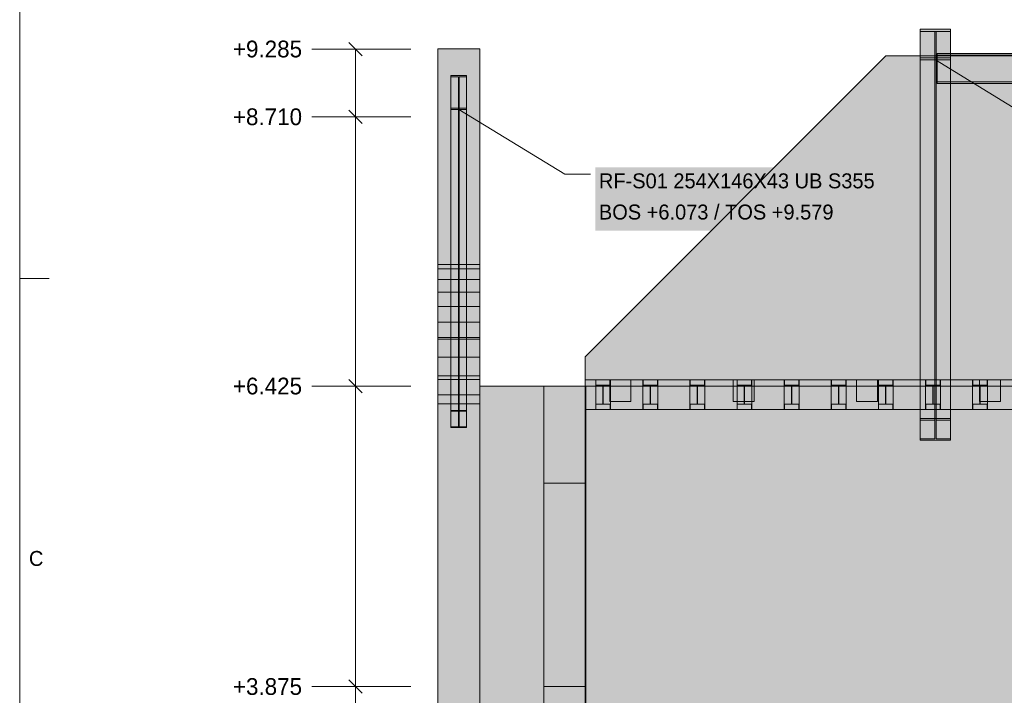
# Model space of a CAD drawing. Header units: millimetres. Extents: x 17 to 413, y 4 to 292.
# Tile 3 of 27: x 20 to 104, y 160 to 218. Entities that reach past the tile are written whole.
import ezdxf
from ezdxf.enums import TextEntityAlignment as Align

# ---------------------------------------------------------------- set-up
doc = ezdxf.new("R2010")
doc.units = ezdxf.units.MM
for name, color, linetype in [('FILL-EPS', 7, 'Continuous'), ('FILL-INK', 7, 'Continuous'), ('FILL-STEEL', 7, 'Continuous'), ('FILL-WHITE', 7, 'Continuous'), ('LINE-CORE', 7, 'Continuous'), ('LINE-INK', 7, 'Continuous'), ('TEXT-INK', 7, 'Continuous'), ('TEXT-STEEL_GREY', 7, 'Continuous')]:
    doc.layers.add(name, color=color, linetype=linetype)

msp = doc.modelspace()

# ---------------------------------------------------------------- hatches: boundary and pattern name
at = {"layer": 'FILL-EPS', "true_color": 0xccffff}
h = msp.add_hatch(color=7, dxfattribs=at)
h.dxf.hatch_style = 1
h.paths.add_polyline_path([(55.5, 205.384), (55.5, 205.959), (55.5, 215.152), (58.433, 215.152), (59.056, 215.152), (59.056, 205.959), (59.056, 205.384), (59.056, 204.313), (59.056, 202.492), (59.056, 199.397), (59.056, 196.857), (57.35, 196.857), (55.5, 196.857), (55.5, 199.397), (55.5, 202.492), (55.5, 204.313)])
at = {"layer": 'FILL-INK', "true_color": 0x1a1a1f}
h = msp.add_hatch(color=250, dxfattribs=at)
h.dxf.hatch_style = 1
h.paths.add_polyline_path([(97.746, 214.216), (99.139, 213.81), (98.743, 213.162)])
h = msp.add_hatch(color=250, dxfattribs=at)
h.dxf.hatch_style = 1
h.paths.add_polyline_path([(57.276, 210.017), (58.669, 209.611), (58.273, 208.963)])
at = {"layer": 'FILL-STEEL', "true_color": 0x0d2973}
h = msp.add_hatch(color=166, dxfattribs=at)
h.dxf.hatch_style = 1
h.paths.add_polyline_path([(97.961, 214.216), (96.465, 214.216), (96.465, 214.317), (96.465, 214.389), (96.977, 214.389), (97.695, 214.389), (97.695, 215.706), (97.695, 216.646), (97.183, 216.646), (96.465, 216.646), (96.465, 216.747), (96.465, 216.819), (97.532, 216.819), (99.028, 216.819), (99.028, 216.718), (99.028, 216.646), (98.516, 216.646), (97.798, 216.646), (97.798, 215.328), (97.798, 214.389), (98.31, 214.389), (99.028, 214.389), (99.028, 214.288), (99.028, 214.216)])
h = msp.add_hatch(color=166, dxfattribs=at)
h.dxf.hatch_style = 1
h.paths.add_polyline_path([(56.825, 210.017), (56.61, 210.017), (56.61, 210.035), (56.61, 210.127), (56.713, 210.127), (57.248, 210.127), (57.248, 210.538), (57.248, 212.78), (56.709, 212.78), (56.61, 212.78), (56.61, 212.797), (56.61, 212.891), (57.736, 212.891), (57.942, 212.891), (57.942, 212.797), (57.942, 212.78), (57.403, 212.78), (57.305, 212.78), (57.305, 210.538), (57.305, 210.127), (57.407, 210.127), (57.942, 210.127), (57.942, 210.035), (57.942, 210.017)])
at = {"layer": 'FILL-WHITE', "true_color": 0xffffff}
h = msp.add_hatch(color=7, dxfattribs=at)
h.dxf.hatch_style = 1
h.paths.add_polyline_path([(96.449, 216.821), (96.449, 216.821), (96.449, 216.821), (96.465, 216.819), (96.449, 216.82)])
h = msp.add_hatch(color=7, dxfattribs=at)
h.dxf.hatch_style = 1
h.paths.add_polyline_path([(96.449, 216.821), (96.449, 216.821), (96.465, 216.819)])
h = msp.add_hatch(color=7, dxfattribs=at)
h.dxf.hatch_style = 1
h.paths.add_polyline_path([(96.449, 216.821), (96.449, 216.821), (96.449, 216.821), (96.465, 216.819), (96.449, 216.82)])
h = msp.add_hatch(color=7, dxfattribs=at)
h.dxf.hatch_style = 1
h.paths.add_polyline_path([(96.465, 216.819), (99.028, 216.819), (99.028, 183.787), (96.465, 183.787), (96.465, 216.819)])
h = msp.add_hatch(color=7, dxfattribs=at)
h.dxf.hatch_style = 1
h.paths.add_polyline_path([(99.028, 216.819), (99.028, 216.646), (97.798, 216.646), (96.465, 216.646), (96.465, 216.819)])
h = msp.add_hatch(color=7, dxfattribs=at)
h.dxf.hatch_style = 1
h.paths.add_polyline_path([(96.465, 214.389), (97.695, 214.389), (97.695, 216.646), (96.465, 216.646), (96.465, 216.819), (99.028, 216.819), (99.028, 216.646), (97.798, 216.646), (97.798, 214.389), (99.028, 214.389), (99.028, 214.216), (96.465, 214.216)])
h = msp.add_hatch(color=7, dxfattribs=at)
h.dxf.hatch_style = 1
h.paths.add_polyline_path([(99.028, 216.819), (99.028, 216.646), (97.798, 216.646), (97.798, 214.389), (99.028, 214.389), (99.028, 214.216), (96.465, 214.216), (96.465, 214.389), (97.695, 214.389), (97.695, 216.646), (96.465, 216.646), (96.465, 216.819)])
h = msp.add_hatch(color=7, dxfattribs=at)
h.dxf.hatch_style = 1
h.paths.add_polyline_path([(96.465, 183.664), (96.465, 216.646), (97.695, 216.646), (97.695, 183.664)])
h = msp.add_hatch(color=7, dxfattribs=at)
h.dxf.hatch_style = 1
h.paths.add_polyline_path([(97.695, 214.389), (97.695, 216.646), (97.798, 216.646), (97.798, 214.389), (97.695, 214.389)])
h = msp.add_hatch(color=7, dxfattribs=at)
h.dxf.hatch_style = 1
h.paths.add_polyline_path([(97.798, 183.664), (97.798, 216.646), (99.028, 216.646), (99.028, 183.664)])
h = msp.add_hatch(color=7, dxfattribs=at)
h.dxf.hatch_style = 1
h.paths.add_polyline_path([(55.5, 215.152), (59.056, 215.152), (59.056, 190.659), (55.5, 190.659)])
h = msp.add_hatch(color=7, dxfattribs=at)
h.dxf.hatch_style = 1
h.paths.add_polyline_path([(68.007, 189.04), (93.536, 214.569), (147.226, 214.569), (147.226, 155.799), (128.436, 155.799), (128.436, 180.554), (118.881, 180.554), (118.881, 155.799), (68.007, 155.799)])
h.paths.add_polyline_path([(134.226, 187.299), (134.226, 211.304), (124.671, 211.304), (124.671, 187.299)], flags=0)
h = msp.add_hatch(color=7, dxfattribs=at)
h.dxf.hatch_style = 1
h.paths.add_polyline_path([(68.007, 189.04), (93.536, 214.569), (147.226, 214.569), (147.226, 155.799), (128.436, 155.799), (128.436, 180.554), (118.881, 180.554), (118.881, 155.799), (68.007, 155.799)])
h.paths.add_polyline_path([(134.226, 187.299), (134.226, 211.304), (124.671, 211.304), (124.671, 187.299)], flags=0)
h = msp.add_hatch(color=7, dxfattribs=at)
h.dxf.hatch_style = 1
h.paths.add_polyline_path([(96.449, 214.215), (96.465, 214.216), (96.449, 214.214), (96.449, 214.214), (96.449, 214.214)])
h = msp.add_hatch(color=7, dxfattribs=at)
h.dxf.hatch_style = 1
h.paths.add_polyline_path([(96.449, 214.215), (96.465, 214.216), (96.449, 214.214), (96.449, 214.214), (96.449, 214.214)])
h = msp.add_hatch(color=7, dxfattribs=at)
h.dxf.hatch_style = 1
h.paths.add_polyline_path([(96.449, 214.214), (96.449, 214.214), (96.465, 214.216)])
h = msp.add_hatch(color=7, dxfattribs=at)
h.dxf.hatch_style = 1
h.paths.add_polyline_path([(97.695, 214.389), (97.695, 182.068), (96.465, 182.068), (96.465, 214.389)])
h = msp.add_hatch(color=7, dxfattribs=at)
h.dxf.hatch_style = 1
h.paths.add_polyline_path([(96.465, 214.389), (97.798, 214.389), (99.028, 214.389), (99.028, 214.216), (96.465, 214.216)])
h = msp.add_hatch(color=7, dxfattribs=at)
h.dxf.hatch_style = 1
h.paths.add_polyline_path([(96.465, 181.946), (96.465, 214.216), (99.028, 214.216), (99.028, 181.946), (96.465, 181.946)])
h = msp.add_hatch(color=7, dxfattribs=at)
h.dxf.hatch_style = 1
h.paths.add_polyline_path([(99.028, 214.389), (99.028, 182.068), (97.798, 182.068), (97.798, 214.389)])
h = msp.add_hatch(color=7, dxfattribs=at)
h.dxf.hatch_style = 1
h.paths.add_polyline_path([(143.845, 214.769), (143.845, 214.627), (97.897, 214.627), (97.897, 214.769)])
h = msp.add_hatch(color=7, dxfattribs=at)
h.dxf.hatch_style = 1
h.paths.add_polyline_path([(97.897, 214.769), (143.845, 214.769), (143.845, 214.627), (97.897, 214.627)])
h = msp.add_hatch(color=7, dxfattribs=at)
h.dxf.hatch_style = 1
h.paths.add_polyline_path([(143.845, 214.627), (143.845, 212.37), (97.897, 212.37), (97.897, 214.627)])
h = msp.add_hatch(color=7, dxfattribs=at)
h.dxf.hatch_style = 1
h.paths.add_polyline_path([(97.897, 214.627), (143.845, 214.627), (143.845, 212.37), (97.897, 212.37)])
h = msp.add_hatch(color=7, dxfattribs=at)
h.dxf.hatch_style = 1
h.paths.add_polyline_path([(56.61, 212.891), (57.736, 212.891), (57.942, 212.891), (57.942, 184.464), (56.61, 184.464)])
h = msp.add_hatch(color=7, dxfattribs=at)
h.dxf.hatch_style = 1
h.paths.add_polyline_path([(56.61, 212.78), (56.709, 212.78), (57.248, 212.78), (57.248, 184.409), (56.61, 184.409)])
h = msp.add_hatch(color=7, dxfattribs=at)
h.dxf.hatch_style = 1
h.paths.add_polyline_path([(57.305, 212.78), (57.403, 212.78), (57.942, 212.78), (57.942, 184.409), (57.305, 184.409)])
h = msp.add_hatch(color=7, dxfattribs=at)
h.dxf.hatch_style = 1
h.paths.add_polyline_path([(143.845, 212.37), (143.845, 212.228), (97.897, 212.228), (97.897, 212.37)])
h = msp.add_hatch(color=7, dxfattribs=at)
h.dxf.hatch_style = 1
h.paths.add_polyline_path([(97.897, 212.37), (143.845, 212.37), (143.845, 212.228), (97.897, 212.228)])
h = msp.add_hatch(color=7, dxfattribs=at)
h.dxf.hatch_style = 1
h.paths.add_polyline_path([(57.248, 210.127), (57.248, 183.082), (56.61, 183.082), (56.61, 210.127)])
h = msp.add_hatch(color=7, dxfattribs=at)
h.dxf.hatch_style = 1
h.paths.add_polyline_path([(56.61, 210.017), (56.825, 210.017), (57.942, 210.017), (57.942, 183.027), (56.61, 183.027)])
h = msp.add_hatch(color=7, dxfattribs=at)
h.dxf.hatch_style = 1
h.paths.add_polyline_path([(57.942, 210.127), (57.942, 183.082), (57.305, 183.082), (57.305, 210.127)])
h = msp.add_hatch(color=7, dxfattribs=at)
h.dxf.hatch_style = 1
h.paths.add_polyline_path([(68.876, 199.725), (93.791, 199.725), (93.791, 205.117), (68.876, 205.117)])
h = msp.add_hatch(color=7, dxfattribs=at)
h.dxf.hatch_style = 1
h.paths.add_polyline_path([(55.5, 196.857), (57.35, 196.857), (59.056, 196.857), (59.056, 196.486), (55.5, 196.486)])
h = msp.add_hatch(color=7, dxfattribs=at)
h.dxf.hatch_style = 1
h.paths.add_polyline_path([(55.5, 196.486), (59.056, 196.486), (59.056, 195.589), (55.5, 195.589)])
h = msp.add_hatch(color=7, dxfattribs=at)
h.dxf.hatch_style = 1
h.paths.add_polyline_path([(55.5, 195.589), (59.056, 195.589), (59.056, 194.525), (55.5, 194.525)])
h = msp.add_hatch(color=7, dxfattribs=at)
h.dxf.hatch_style = 1
h.paths.add_polyline_path([(55.5, 194.525), (59.056, 194.525), (59.056, 193.311), (55.5, 193.311)])
h = msp.add_hatch(color=7, dxfattribs=at)
h.dxf.hatch_style = 1
h.paths.add_polyline_path([(59.056, 193.311), (59.056, 191.969), (55.5, 191.969), (55.5, 193.311)])
h = msp.add_hatch(color=7, dxfattribs=at)
h.dxf.hatch_style = 1
h.paths.add_polyline_path([(55.5, 191.969), (59.056, 191.969), (59.056, 190.521), (55.5, 190.521), (55.5, 191.969)])
h = msp.add_hatch(color=7, dxfattribs=at)
h.dxf.hatch_style = 1
h.paths.add_polyline_path([(55.5, 190.659), (59.056, 190.659), (59.056, 190.661), (59.056, 190.657), (59.058, 190.657), (59.058, 157.875), (59.058, 157.875), (59.058, 157.859), (59.058, 157.859), (59.056, 157.875), (55.5, 157.875)])
h = msp.add_hatch(color=7, dxfattribs=at)
h.dxf.hatch_style = 1
h.paths.add_polyline_path([(55.5, 190.659), (59.056, 190.659), (59.053, 190.657), (59.056, 190.657), (59.056, 190.654), (59.058, 190.657), (59.058, 187.101), (55.5, 187.101), (55.5, 187.101)])
h = msp.add_hatch(color=7, dxfattribs=at)
h.dxf.hatch_style = 1
h.paths.add_polyline_path([(55.5, 190.659), (59.056, 190.659), (59.056, 157.875), (55.5, 157.875)])
h = msp.add_hatch(color=7, dxfattribs=at)
h.dxf.hatch_style = 1
h.paths.add_polyline_path([(59.056, 190.521), (59.056, 188.993), (55.5, 188.993), (55.5, 190.521)])
h = msp.add_hatch(color=7, dxfattribs=at)
h.dxf.hatch_style = 1
h.paths.add_polyline_path([(59.056, 188.993), (59.056, 187.41), (55.5, 187.41), (55.5, 188.993)])
h = msp.add_hatch(color=7, dxfattribs=at)
h.dxf.hatch_style = 1
h.paths.add_polyline_path([(59.056, 187.41), (59.056, 185.799), (55.5, 185.799), (55.5, 187.41)])
h = msp.add_hatch(color=7, dxfattribs=at)
h.dxf.hatch_style = 1
h.paths.add_polyline_path([(55.5, 187.101), (59.058, 187.101), (59.058, 157.875), (55.5, 157.875)])
h = msp.add_hatch(color=7, dxfattribs=at)
h.dxf.hatch_style = 1
h.paths.add_polyline_path([(59.058, 157.875), (59.058, 186.549), (64.5, 186.549), (64.5, 157.875), (59.058, 157.875)])
h = msp.add_hatch(color=7, dxfattribs=at)
h.dxf.hatch_style = 1
h.paths.add_polyline_path([(59.058, 186.549), (64.5, 186.549), (64.5, 157.875), (59.058, 157.875), (59.058, 186.549)])
h = msp.add_hatch(color=7, dxfattribs=at)
h.dxf.hatch_style = 1
h.paths.add_polyline_path([(64.5, 157.875), (64.5, 186.549), (68.058, 186.549), (68.058, 157.875)])
h = msp.add_hatch(color=7, dxfattribs=at)
h.dxf.hatch_style = 1
h.paths.add_polyline_path([(68.056, 186.549), (68.058, 186.549), (68.058, 157.875), (68.058, 157.875), (68.058, 157.859), (68.058, 157.859), (68.056, 157.875), (64.5, 157.875), (64.5, 186.549)])
h = msp.add_hatch(color=7, dxfattribs=at)
h.dxf.hatch_style = 1
h.paths.add_polyline_path([(64.5, 157.875), (64.5, 186.549), (68.056, 186.549), (68.056, 157.875)])
h = msp.add_hatch(color=7, dxfattribs=at)
h.dxf.hatch_style = 1
h.paths.add_polyline_path([(64.5, 157.875), (64.5, 186.549), (68.056, 186.549), (68.056, 157.875)])
h = msp.add_hatch(color=7, dxfattribs=at)
h.dxf.hatch_style = 1
h.paths.add_polyline_path([(68.056, 186.549), (68.056, 157.875), (64.5, 157.875), (64.5, 186.549)])
h = msp.add_hatch(color=7, dxfattribs=at)
h.dxf.hatch_style = 1
h.paths.add_polyline_path([(68.056, 186.549), (68.056, 157.875), (64.5, 157.875), (64.5, 186.549)])
h = msp.add_hatch(color=7, dxfattribs=at)
h.dxf.hatch_style = 1
h.paths.add_polyline_path([(68.007, 187.089), (68.906, 187.089), (72.906, 187.089), (76.906, 187.089), (80.906, 187.089), (84.906, 187.089), (88.906, 187.089), (92.906, 187.089), (96.906, 187.089), (100.906, 187.089), (104.906, 187.089), (108.906, 187.089), (112.906, 187.089), (116.906, 187.089), (120.906, 187.089), (124.906, 187.089), (128.906, 187.089), (132.906, 187.089), (136.906, 187.089), (140.906, 187.089), (144.906, 187.089), (147.226, 187.089), (147.226, 184.549), (146.166, 184.549), (142.166, 184.549), (138.166, 184.549), (134.166, 184.549), (130.166, 184.549), (126.166, 184.549), (122.166, 184.549), (118.166, 184.549), (114.166, 184.549), (110.166, 184.549), (106.166, 184.549), (102.166, 184.549), (98.166, 184.549), (94.166, 184.549), (90.166, 184.549), (86.166, 184.549), (82.166, 184.549), (78.166, 184.549), (74.166, 184.549), (70.166, 184.549), (68.007, 184.549)])
h = msp.add_hatch(color=7, dxfattribs=at)
h.dxf.hatch_style = 1
h.paths.add_polyline_path([(71.897, 187.089), (82.357, 187.089), (92.817, 187.089), (103.277, 187.089), (113.737, 187.089), (124.196, 187.089), (134.656, 187.089), (145.116, 187.089), (147.226, 187.089), (147.226, 184.549), (68.007, 184.549), (68.007, 187.089)])
h = msp.add_hatch(color=7, dxfattribs=at)
h.dxf.hatch_style = 1
h.paths.add_polyline_path([(68.058, 186.549), (147.226, 186.549), (147.226, 156.536), (165.426, 156.536), (165.426, 186.549), (234.318, 186.549), (234.318, 154.299), (68.058, 154.299)])
h = msp.add_hatch(color=7, dxfattribs=at)
h.dxf.hatch_style = 1
h.paths.add_polyline_path([(68.058, 186.549), (147.226, 186.549), (147.226, 156.536), (165.426, 156.536), (165.426, 186.549), (234.318, 186.549), (234.318, 154.299), (68.058, 154.299)])
h = msp.add_hatch(color=7, dxfattribs=at)
h.dxf.hatch_style = 1
h.paths.add_polyline_path([(68.906, 187.089), (70.166, 187.089), (70.166, 184.549), (68.906, 184.549)])
h = msp.add_hatch(color=7, dxfattribs=at)
h.dxf.hatch_style = 1
h.paths.add_polyline_path([(68.926, 184.549), (68.926, 185.019), (69.521, 185.019), (69.521, 186.619), (68.926, 186.619), (68.926, 187.089), (70.146, 187.089), (70.146, 186.619), (69.551, 186.619), (69.551, 185.019), (70.146, 185.019), (70.146, 184.549), (68.926, 184.549)])
h = msp.add_hatch(color=7, dxfattribs=at)
h.dxf.hatch_style = 1
h.paths.add_polyline_path([(68.926, 185.019), (69.521, 185.019), (69.521, 186.619), (68.926, 186.619), (68.926, 187.089), (70.146, 187.089), (70.146, 186.619), (69.551, 186.619), (69.551, 185.019), (70.146, 185.019), (70.146, 184.549), (68.926, 184.549)])
h = msp.add_hatch(color=7, dxfattribs=at)
h.dxf.hatch_style = 1
h.paths.add_polyline_path([(71.897, 187.089), (71.897, 185.249), (70.117, 185.249), (70.117, 187.089)])
h = msp.add_hatch(color=7, dxfattribs=at)
h.dxf.hatch_style = 1
h.paths.add_polyline_path([(72.906, 187.089), (74.166, 187.089), (74.166, 184.549), (72.906, 184.549)])
h = msp.add_hatch(color=7, dxfattribs=at)
h.dxf.hatch_style = 1
h.paths.add_polyline_path([(72.926, 184.549), (72.926, 185.019), (73.521, 185.019), (73.521, 186.619), (72.926, 186.619), (72.926, 187.089), (74.146, 187.089), (74.146, 186.619), (73.551, 186.619), (73.551, 185.019), (74.146, 185.019), (74.146, 184.549), (72.926, 184.549)])
h = msp.add_hatch(color=7, dxfattribs=at)
h.dxf.hatch_style = 1
h.paths.add_polyline_path([(72.926, 185.019), (73.521, 185.019), (73.521, 186.619), (72.926, 186.619), (72.926, 187.089), (74.146, 187.089), (74.146, 186.619), (73.551, 186.619), (73.551, 185.019), (74.146, 185.019), (74.146, 184.549), (72.926, 184.549)])
h = msp.add_hatch(color=7, dxfattribs=at)
h.dxf.hatch_style = 1
h.paths.add_polyline_path([(76.906, 187.089), (78.166, 187.089), (78.166, 184.549), (76.906, 184.549)])
h = msp.add_hatch(color=7, dxfattribs=at)
h.dxf.hatch_style = 1
h.paths.add_polyline_path([(76.926, 184.549), (76.926, 185.019), (77.521, 185.019), (77.521, 186.619), (76.926, 186.619), (76.926, 187.089), (78.146, 187.089), (78.146, 186.619), (77.551, 186.619), (77.551, 185.019), (78.146, 185.019), (78.146, 184.549), (76.926, 184.549)])
h = msp.add_hatch(color=7, dxfattribs=at)
h.dxf.hatch_style = 1
h.paths.add_polyline_path([(76.926, 185.019), (77.521, 185.019), (77.521, 186.619), (76.926, 186.619), (76.926, 187.089), (78.146, 187.089), (78.146, 186.619), (77.551, 186.619), (77.551, 185.019), (78.146, 185.019), (78.146, 184.549), (76.926, 184.549)])
h = msp.add_hatch(color=7, dxfattribs=at)
h.dxf.hatch_style = 1
h.paths.add_polyline_path([(82.357, 187.089), (82.357, 185.249), (80.577, 185.249), (80.577, 187.089)])
h = msp.add_hatch(color=7, dxfattribs=at)
h.dxf.hatch_style = 1
h.paths.add_polyline_path([(80.906, 187.089), (82.166, 187.089), (82.166, 184.549), (80.906, 184.549)])
h = msp.add_hatch(color=7, dxfattribs=at)
h.dxf.hatch_style = 1
h.paths.add_polyline_path([(80.926, 184.549), (80.926, 185.019), (81.521, 185.019), (81.521, 186.619), (80.926, 186.619), (80.926, 187.089), (82.146, 187.089), (82.146, 186.619), (81.551, 186.619), (81.551, 185.019), (82.146, 185.019), (82.146, 184.549), (80.926, 184.549)])
h = msp.add_hatch(color=7, dxfattribs=at)
h.dxf.hatch_style = 1
h.paths.add_polyline_path([(80.926, 185.019), (81.521, 185.019), (81.521, 186.619), (80.926, 186.619), (80.926, 187.089), (82.146, 187.089), (82.146, 186.619), (81.551, 186.619), (81.551, 185.019), (82.146, 185.019), (82.146, 184.549), (80.926, 184.549)])
h = msp.add_hatch(color=7, dxfattribs=at)
h.dxf.hatch_style = 1
h.paths.add_polyline_path([(84.906, 187.089), (86.166, 187.089), (86.166, 184.549), (84.906, 184.549)])
h = msp.add_hatch(color=7, dxfattribs=at)
h.dxf.hatch_style = 1
h.paths.add_polyline_path([(84.926, 184.549), (84.926, 185.019), (85.521, 185.019), (85.521, 186.619), (84.926, 186.619), (84.926, 187.089), (86.146, 187.089), (86.146, 186.619), (85.551, 186.619), (85.551, 185.019), (86.146, 185.019), (86.146, 184.549), (84.926, 184.549)])
h = msp.add_hatch(color=7, dxfattribs=at)
h.dxf.hatch_style = 1
h.paths.add_polyline_path([(84.926, 185.019), (85.521, 185.019), (85.521, 186.619), (84.926, 186.619), (84.926, 187.089), (86.146, 187.089), (86.146, 186.619), (85.551, 186.619), (85.551, 185.019), (86.146, 185.019), (86.146, 184.549), (84.926, 184.549)])
h = msp.add_hatch(color=7, dxfattribs=at)
h.dxf.hatch_style = 1
h.paths.add_polyline_path([(88.906, 187.089), (90.166, 187.089), (90.166, 184.549), (88.906, 184.549)])
h = msp.add_hatch(color=7, dxfattribs=at)
h.dxf.hatch_style = 1
h.paths.add_polyline_path([(88.926, 184.549), (88.926, 185.019), (89.521, 185.019), (89.521, 186.619), (88.926, 186.619), (88.926, 187.089), (90.146, 187.089), (90.146, 186.619), (89.551, 186.619), (89.551, 185.019), (90.146, 185.019), (90.146, 184.549), (88.926, 184.549)])
h = msp.add_hatch(color=7, dxfattribs=at)
h.dxf.hatch_style = 1
h.paths.add_polyline_path([(88.926, 185.019), (89.521, 185.019), (89.521, 186.619), (88.926, 186.619), (88.926, 187.089), (90.146, 187.089), (90.146, 186.619), (89.551, 186.619), (89.551, 185.019), (90.146, 185.019), (90.146, 184.549), (88.926, 184.549)])
h = msp.add_hatch(color=7, dxfattribs=at)
h.dxf.hatch_style = 1
h.paths.add_polyline_path([(91.037, 187.089), (92.817, 187.089), (92.817, 185.249), (91.037, 185.249)])
h = msp.add_hatch(color=7, dxfattribs=at)
h.dxf.hatch_style = 1
h.paths.add_polyline_path([(92.906, 184.549), (92.906, 187.089), (94.166, 187.089), (94.166, 184.549)])
h = msp.add_hatch(color=7, dxfattribs=at)
h.dxf.hatch_style = 1
h.paths.add_polyline_path([(92.926, 185.019), (93.521, 185.019), (93.521, 186.619), (92.926, 186.619), (92.926, 187.089), (94.146, 187.089), (94.146, 186.619), (93.551, 186.619), (93.551, 185.019), (94.146, 185.019), (94.146, 184.549), (92.926, 184.549)])
h = msp.add_hatch(color=7, dxfattribs=at)
h.dxf.hatch_style = 1
h.paths.add_polyline_path([(93.521, 185.019), (93.521, 186.619), (92.926, 186.619), (92.926, 187.089), (94.146, 187.089), (94.146, 186.619), (93.551, 186.619), (93.551, 185.019), (94.146, 185.019), (94.146, 184.549), (92.926, 184.549), (92.926, 185.019)])
h = msp.add_hatch(color=7, dxfattribs=at)
h.dxf.hatch_style = 1
h.paths.add_polyline_path([(96.906, 184.549), (96.906, 187.089), (98.166, 187.089), (98.166, 184.549)])
h = msp.add_hatch(color=7, dxfattribs=at)
h.dxf.hatch_style = 1
h.paths.add_polyline_path([(96.926, 185.019), (97.521, 185.019), (97.521, 186.619), (96.926, 186.619), (96.926, 187.089), (98.146, 187.089), (98.146, 186.619), (97.551, 186.619), (97.551, 185.019), (98.146, 185.019), (98.146, 184.549), (96.926, 184.549)])
h = msp.add_hatch(color=7, dxfattribs=at)
h.dxf.hatch_style = 1
h.paths.add_polyline_path([(97.521, 185.019), (97.521, 186.619), (96.926, 186.619), (96.926, 187.089), (98.146, 187.089), (98.146, 186.619), (97.551, 186.619), (97.551, 185.019), (98.146, 185.019), (98.146, 184.549), (96.926, 184.549), (96.926, 185.019)])
h = msp.add_hatch(color=7, dxfattribs=at)
h.dxf.hatch_style = 1
h.paths.add_polyline_path([(100.906, 184.549), (100.906, 187.089), (102.166, 187.089), (102.166, 184.549)])
h = msp.add_hatch(color=7, dxfattribs=at)
h.dxf.hatch_style = 1
h.paths.add_polyline_path([(100.926, 185.019), (101.521, 185.019), (101.521, 186.619), (100.926, 186.619), (100.926, 187.089), (102.146, 187.089), (102.146, 186.619), (101.551, 186.619), (101.551, 185.019), (102.146, 185.019), (102.146, 184.549), (100.926, 184.549)])
h = msp.add_hatch(color=7, dxfattribs=at)
h.dxf.hatch_style = 1
h.paths.add_polyline_path([(101.521, 185.019), (101.521, 186.619), (100.926, 186.619), (100.926, 187.089), (102.146, 187.089), (102.146, 186.619), (101.551, 186.619), (101.551, 185.019), (102.146, 185.019), (102.146, 184.549), (100.926, 184.549), (100.926, 185.019)])
h = msp.add_hatch(color=7, dxfattribs=at)
h.dxf.hatch_style = 1
h.paths.add_polyline_path([(101.497, 187.089), (103.277, 187.089), (103.277, 185.249), (101.497, 185.249)])
h = msp.add_hatch(color=7, dxfattribs=at)
h.dxf.hatch_style = 1
h.paths.add_polyline_path([(59.056, 185.799), (59.056, 185.049), (55.5, 185.049), (55.5, 185.799)])
h = msp.add_hatch(color=7, dxfattribs=at)
h.dxf.hatch_style = 1
h.paths.add_polyline_path([(59.056, 185.049), (59.056, 157.875), (55.5, 157.875), (55.5, 185.049)])
h = msp.add_hatch(color=7, dxfattribs=at)
h.dxf.hatch_style = 1
h.paths.add_polyline_path([(56.61, 183.082), (57.248, 183.082), (57.248, 184.409), (56.61, 184.409), (56.61, 184.464), (57.942, 184.464), (57.958, 184.465), (57.958, 184.465), (57.958, 184.464), (57.942, 184.464), (57.942, 184.409), (57.305, 184.409), (57.305, 183.082), (57.942, 183.082), (57.942, 183.027), (56.61, 183.027)])
h = msp.add_hatch(color=7, dxfattribs=at)
h.dxf.hatch_style = 1
h.paths.add_polyline_path([(96.465, 182.068), (97.695, 182.068), (97.695, 183.664), (96.465, 183.664), (96.465, 183.787), (99.028, 183.787), (99.028, 183.664), (97.798, 183.664), (97.798, 182.068), (99.028, 182.068), (99.028, 181.946), (96.465, 181.946)])
h = msp.add_hatch(color=7, dxfattribs=at)
h.dxf.hatch_style = 1
h.paths.add_polyline_path([(99.044, 183.788), (99.044, 183.788), (99.044, 183.787), (99.028, 183.787)])
h = msp.add_hatch(color=7, dxfattribs=at)
h.dxf.hatch_style = 1
h.paths.add_polyline_path([(68.056, 178.304), (68.056, 161.049), (64.5, 161.049), (64.5, 178.304)])
h = msp.add_hatch(color=7, dxfattribs=at)
h.dxf.hatch_style = 1
h.paths.add_polyline_path([(64.5, 161.049), (64.5, 178.304), (68.056, 178.304), (68.056, 161.049)])

# ---------------------------------------------------------------- linework, layer by layer
at = {"layer": 'LINE-CORE', "lineweight": 5}
for points in [[(96.449, 216.821), (96.449, 216.821), (96.449, 216.821), (96.465, 216.819), (96.449, 216.82)], [(96.449, 216.821), (96.449, 216.821), (96.465, 216.819)], [(96.449, 216.821), (96.449, 216.821), (96.449, 216.821), (96.465, 216.819), (96.449, 216.82)], [(96.465, 216.819), (96.465, 216.819), (99.028, 216.819), (99.028, 183.787), (99.028, 183.787), (99.028, 183.787), (99.028, 183.787), (96.465, 183.787), (96.465, 216.819), (96.465, 216.819)], [(99.028, 216.819), (99.028, 216.646), (97.798, 216.646), (96.465, 216.646), (96.465, 216.819)], [(96.465, 214.389), (97.695, 214.389), (97.695, 216.646), (96.465, 216.646), (96.465, 216.819), (99.028, 216.819), (99.028, 216.646), (97.798, 216.646), (97.798, 214.389), (99.028, 214.389), (99.028, 214.216), (96.465, 214.216)], [(99.028, 216.819), (99.028, 216.646), (97.798, 216.646), (97.798, 214.389), (99.028, 214.389), (99.028, 214.216), (96.465, 214.216), (96.465, 214.389), (97.695, 214.389), (97.695, 216.646), (96.465, 216.646), (96.465, 216.819)], [(96.465, 183.664), (96.465, 216.646), (97.695, 216.646), (97.695, 216.646), (97.695, 183.664), (96.465, 183.664)], [(97.695, 214.389), (97.695, 214.389), (97.695, 216.646), (97.695, 216.646), (97.695, 216.646), (97.695, 216.646), (97.798, 216.646), (97.798, 216.646), (97.798, 216.646), (97.798, 216.646), (97.798, 214.389), (97.798, 214.389), (97.798, 214.389), (97.798, 214.389), (97.695, 214.389), (97.695, 214.389)], [(97.798, 183.664), (97.798, 216.646), (99.028, 216.646), (99.028, 216.646), (99.028, 183.664), (97.798, 183.664)], [(55.5, 215.152), (59.056, 215.152), (59.056, 215.152), (59.056, 215.152), (59.056, 215.152), (59.056, 190.659), (55.5, 190.659)], [(68.007, 189.04), (93.536, 214.569), (147.226, 214.569), (147.226, 155.799), (128.436, 155.799), (128.436, 180.554), (118.881, 180.554), (118.881, 155.799), (68.007, 155.799)], [(68.007, 189.04), (93.536, 214.569), (147.226, 214.569), (147.226, 155.799), (128.436, 155.799), (128.436, 180.554), (118.881, 180.554), (118.881, 155.799), (68.007, 155.799)], [(96.449, 214.215), (96.465, 214.216), (96.449, 214.214), (96.449, 214.214), (96.449, 214.214)], [(96.449, 214.215), (96.465, 214.216), (96.449, 214.214), (96.449, 214.214), (96.449, 214.214)], [(96.449, 214.214), (96.449, 214.214), (96.465, 214.216)], [(97.695, 214.389), (97.695, 182.068), (97.695, 182.068), (96.465, 182.068), (96.465, 214.389), (96.465, 214.389)], [(96.465, 214.389), (97.798, 214.389), (99.028, 214.389), (99.028, 214.216), (96.465, 214.216)], [(96.465, 181.946), (96.465, 181.946), (96.465, 214.216), (99.028, 214.216), (99.028, 214.216), (99.028, 214.216), (99.028, 214.216), (99.028, 181.946), (96.465, 181.946), (96.465, 181.946)], [(99.028, 214.389), (99.028, 182.068), (99.028, 182.068), (97.798, 182.068), (97.798, 214.389), (97.798, 214.389)], [(143.845, 214.769), (143.845, 214.627), (97.897, 214.627), (97.897, 214.769)], [(97.897, 214.769), (143.845, 214.769), (143.845, 214.627), (97.897, 214.627)], [(143.845, 214.627), (143.845, 212.37), (97.897, 212.37), (97.897, 214.627)], [(97.897, 214.627), (143.845, 214.627), (143.845, 212.37), (97.897, 212.37)], [(56.61, 212.891), (57.736, 212.891), (57.942, 212.891), (57.942, 184.464), (57.942, 184.464), (56.61, 184.464)], [(56.61, 212.78), (56.709, 212.78), (56.709, 212.78), (56.709, 212.78), (57.248, 212.78), (57.248, 184.409), (56.61, 184.409)], [(57.305, 212.78), (57.403, 212.78), (57.403, 212.78), (57.403, 212.78), (57.942, 212.78), (57.942, 184.409), (57.305, 184.409)], [(143.845, 212.37), (143.845, 212.228), (97.897, 212.228), (97.897, 212.37)], [(97.897, 212.37), (143.845, 212.37), (143.845, 212.228), (97.897, 212.228)], [(57.248, 210.127), (57.248, 183.082), (56.61, 183.082), (56.61, 210.127)], [(56.61, 210.017), (56.825, 210.017), (57.942, 210.017), (57.942, 183.027), (56.61, 183.027)], [(57.942, 210.127), (57.942, 183.082), (57.305, 183.082), (57.305, 210.127)], [(55.5, 196.857), (57.35, 196.857), (57.35, 196.857), (59.056, 196.857), (59.056, 196.486), (55.5, 196.486)], [(55.5, 196.486), (59.056, 196.486), (59.056, 195.589), (55.5, 195.589)], [(55.5, 195.589), (59.056, 195.589), (59.056, 194.525), (55.5, 194.525)], [(55.5, 194.525), (55.5, 194.525), (59.056, 194.525), (59.056, 193.311), (59.056, 193.311), (59.056, 193.311), (55.5, 193.311), (55.5, 194.525)], [(59.056, 193.311), (59.056, 191.969), (55.5, 191.969), (55.5, 193.311)], [(55.5, 191.969), (55.5, 191.969), (59.056, 191.969), (59.056, 190.521), (59.056, 190.521), (59.056, 190.521), (59.056, 190.521), (59.056, 190.521), (55.5, 190.521), (55.5, 191.969), (55.5, 191.969)], [(55.5, 190.659), (55.5, 190.659), (55.5, 190.659), (59.056, 190.659), (59.056, 190.661), (59.056, 190.657), (59.058, 190.657), (59.058, 157.875), (59.058, 157.875), (59.058, 157.875), (59.058, 157.859), (59.058, 157.859), (59.056, 157.875), (55.5, 157.875), (55.5, 190.659)], [(55.5, 190.659), (59.056, 190.659), (59.053, 190.657), (59.056, 190.657), (59.056, 190.654), (59.058, 190.657), (59.058, 187.101), (55.5, 187.101), (55.5, 187.101)], [(55.5, 190.659), (59.056, 190.659), (59.056, 190.659), (59.056, 190.659), (59.056, 190.659), (59.056, 157.875), (55.5, 157.875)], [(59.056, 190.521), (59.056, 188.993), (55.5, 188.993), (55.5, 190.521)], [(59.056, 188.993), (59.056, 187.41), (55.5, 187.41), (55.5, 188.993)], [(59.056, 187.41), (59.056, 185.799), (55.5, 185.799), (55.5, 187.41)], [(55.5, 187.101), (59.058, 187.101), (59.058, 157.875), (55.5, 157.875)], [(59.058, 157.875), (59.058, 157.875), (59.058, 186.549), (64.5, 186.549), (64.5, 186.549), (64.5, 186.549), (64.5, 186.549), (64.5, 157.875), (59.058, 157.875), (59.058, 157.875)], [(59.058, 186.549), (59.058, 186.549), (64.5, 186.549), (64.5, 157.875), (64.5, 157.875), (64.5, 157.875), (64.5, 157.875), (59.058, 157.875), (59.058, 186.549), (59.058, 186.549)], [(64.5, 157.875), (64.5, 186.549), (68.058, 186.549), (68.058, 186.549), (68.058, 157.875), (64.5, 157.875)], [(68.056, 186.549), (68.058, 186.549), (68.058, 157.875), (68.058, 157.875), (68.058, 157.875), (68.058, 157.859), (68.058, 157.859), (68.056, 157.875), (64.5, 157.875), (64.5, 186.549), (64.5, 186.549)], [(64.5, 157.875), (64.5, 186.549), (68.056, 186.549), (68.056, 186.549), (68.056, 157.875), (64.5, 157.875)], [(64.5, 157.875), (64.5, 186.549), (68.056, 186.549), (68.056, 186.549), (68.056, 157.875), (64.5, 157.875)], [(68.056, 186.549), (68.056, 157.875), (68.056, 157.875), (64.5, 157.875), (64.5, 186.549), (64.5, 186.549)], [(68.056, 186.549), (68.056, 157.875), (68.056, 157.875), (64.5, 157.875), (64.5, 186.549), (64.5, 186.549)], [(71.897, 187.089), (82.357, 187.089), (92.817, 187.089), (103.277, 187.089), (113.737, 187.089), (124.196, 187.089), (134.656, 187.089), (145.116, 187.089), (147.226, 187.089), (147.226, 184.549), (68.007, 184.549), (68.007, 187.089)], [(68.058, 186.549), (147.226, 186.549), (147.226, 156.536), (165.426, 156.536), (165.426, 186.549), (234.318, 186.549), (234.318, 154.299), (68.058, 154.299)], [(68.058, 186.549), (147.226, 186.549), (147.226, 156.536), (165.426, 156.536), (165.426, 186.549), (234.318, 186.549), (234.318, 154.299), (234.318, 154.299), (234.318, 154.299), (68.058, 154.299), (68.058, 154.299), (68.058, 154.299)], [(68.906, 187.089), (70.166, 187.089), (70.166, 184.549), (68.906, 184.549)], [(68.926, 184.549), (68.926, 185.019), (69.521, 185.019), (69.521, 186.619), (68.926, 186.619), (68.926, 186.619), (68.926, 186.619), (68.926, 187.089), (70.146, 187.089), (70.146, 187.089), (70.146, 187.089), (70.146, 186.619), (69.551, 186.619), (69.551, 185.019), (70.146, 185.019), (70.146, 185.019), (70.146, 185.019), (70.146, 184.549), (68.926, 184.549), (68.926, 184.549)], [(68.926, 185.019), (68.926, 185.019), (69.521, 185.019), (69.521, 186.619), (68.926, 186.619), (68.926, 187.089), (68.926, 187.089), (68.926, 187.089), (70.146, 187.089), (70.146, 186.619), (70.146, 186.619), (70.146, 186.619), (69.551, 186.619), (69.551, 185.019), (70.146, 185.019), (70.146, 184.549), (70.146, 184.549), (70.146, 184.549), (68.926, 184.549), (68.926, 185.019)], [(71.897, 187.089), (71.897, 185.249), (70.117, 185.249), (70.117, 187.089)], [(72.906, 187.089), (74.166, 187.089), (74.166, 184.549), (72.906, 184.549)], [(72.926, 184.549), (72.926, 185.019), (73.521, 185.019), (73.521, 186.619), (72.926, 186.619), (72.926, 186.619), (72.926, 186.619), (72.926, 187.089), (74.146, 187.089), (74.146, 187.089), (74.146, 187.089), (74.146, 186.619), (73.551, 186.619), (73.551, 185.019), (74.146, 185.019), (74.146, 185.019), (74.146, 185.019), (74.146, 184.549), (72.926, 184.549), (72.926, 184.549)], [(72.926, 185.019), (72.926, 185.019), (73.521, 185.019), (73.521, 186.619), (72.926, 186.619), (72.926, 187.089), (72.926, 187.089), (72.926, 187.089), (74.146, 187.089), (74.146, 186.619), (74.146, 186.619), (74.146, 186.619), (73.551, 186.619), (73.551, 185.019), (74.146, 185.019), (74.146, 184.549), (74.146, 184.549), (74.146, 184.549), (72.926, 184.549), (72.926, 185.019)], [(76.906, 187.089), (78.166, 187.089), (78.166, 184.549), (76.906, 184.549)], [(76.926, 184.549), (76.926, 185.019), (77.521, 185.019), (77.521, 186.619), (76.926, 186.619), (76.926, 186.619), (76.926, 186.619), (76.926, 187.089), (78.146, 187.089), (78.146, 187.089), (78.146, 187.089), (78.146, 186.619), (77.551, 186.619), (77.551, 185.019), (78.146, 185.019), (78.146, 185.019), (78.146, 185.019), (78.146, 184.549), (76.926, 184.549), (76.926, 184.549)], [(76.926, 185.019), (76.926, 185.019), (77.521, 185.019), (77.521, 186.619), (76.926, 186.619), (76.926, 187.089), (76.926, 187.089), (76.926, 187.089), (78.146, 187.089), (78.146, 186.619), (78.146, 186.619), (78.146, 186.619), (77.551, 186.619), (77.551, 185.019), (78.146, 185.019), (78.146, 184.549), (78.146, 184.549), (78.146, 184.549), (76.926, 184.549), (76.926, 185.019)], [(82.357, 187.089), (82.357, 185.249), (80.577, 185.249), (80.577, 187.089)], [(80.906, 187.089), (82.166, 187.089), (82.166, 184.549), (80.906, 184.549)], [(80.926, 184.549), (80.926, 185.019), (81.521, 185.019), (81.521, 186.619), (80.926, 186.619), (80.926, 186.619), (80.926, 186.619), (80.926, 187.089), (82.146, 187.089), (82.146, 187.089), (82.146, 187.089), (82.146, 186.619), (81.551, 186.619), (81.551, 185.019), (82.146, 185.019), (82.146, 185.019), (82.146, 185.019), (82.146, 184.549), (80.926, 184.549), (80.926, 184.549)], [(80.926, 185.019), (80.926, 185.019), (81.521, 185.019), (81.521, 186.619), (80.926, 186.619), (80.926, 187.089), (80.926, 187.089), (80.926, 187.089), (82.146, 187.089), (82.146, 186.619), (82.146, 186.619), (82.146, 186.619), (81.551, 186.619), (81.551, 185.019), (82.146, 185.019), (82.146, 184.549), (82.146, 184.549), (82.146, 184.549), (80.926, 184.549), (80.926, 185.019)], [(84.906, 187.089), (86.166, 187.089), (86.166, 184.549), (84.906, 184.549)], [(84.926, 184.549), (84.926, 185.019), (85.521, 185.019), (85.521, 186.619), (84.926, 186.619), (84.926, 186.619), (84.926, 186.619), (84.926, 187.089), (86.146, 187.089), (86.146, 187.089), (86.146, 187.089), (86.146, 186.619), (85.551, 186.619), (85.551, 185.019), (86.146, 185.019), (86.146, 185.019), (86.146, 185.019), (86.146, 184.549), (84.926, 184.549), (84.926, 184.549)], [(84.926, 185.019), (84.926, 185.019), (85.521, 185.019), (85.521, 186.619), (84.926, 186.619), (84.926, 187.089), (84.926, 187.089), (84.926, 187.089), (86.146, 187.089), (86.146, 186.619), (86.146, 186.619), (86.146, 186.619), (85.551, 186.619), (85.551, 185.019), (86.146, 185.019), (86.146, 184.549), (86.146, 184.549), (86.146, 184.549), (84.926, 184.549), (84.926, 185.019)], [(88.906, 187.089), (90.166, 187.089), (90.166, 184.549), (88.906, 184.549)], [(88.926, 184.549), (88.926, 185.019), (89.521, 185.019), (89.521, 186.619), (88.926, 186.619), (88.926, 186.619), (88.926, 186.619), (88.926, 187.089), (90.146, 187.089), (90.146, 187.089), (90.146, 187.089), (90.146, 186.619), (89.551, 186.619), (89.551, 185.019), (90.146, 185.019), (90.146, 185.019), (90.146, 185.019), (90.146, 184.549), (88.926, 184.549), (88.926, 184.549)], [(88.926, 185.019), (88.926, 185.019), (89.521, 185.019), (89.521, 186.619), (88.926, 186.619), (88.926, 187.089), (88.926, 187.089), (88.926, 187.089), (90.146, 187.089), (90.146, 186.619), (90.146, 186.619), (90.146, 186.619), (89.551, 186.619), (89.551, 185.019), (90.146, 185.019), (90.146, 184.549), (90.146, 184.549), (90.146, 184.549), (88.926, 184.549), (88.926, 185.019)], [(91.037, 187.089), (91.037, 187.089), (92.817, 187.089), (92.817, 185.249), (92.817, 185.249), (91.037, 185.249)], [(92.906, 184.549), (92.906, 187.089), (94.166, 187.089), (94.166, 187.089), (94.166, 184.549), (92.906, 184.549)], [(92.926, 185.019), (93.521, 185.019), (93.521, 186.619), (92.926, 186.619), (92.926, 187.089), (94.146, 187.089), (94.146, 186.619), (93.551, 186.619), (93.551, 185.019), (94.146, 185.019), (94.146, 184.549), (92.926, 184.549)], [(93.521, 185.019), (93.521, 186.619), (92.926, 186.619), (92.926, 187.089), (94.146, 187.089), (94.146, 186.619), (93.551, 186.619), (93.551, 185.019), (94.146, 185.019), (94.146, 184.549), (92.926, 184.549), (92.926, 185.019)], [(96.906, 184.549), (96.906, 187.089), (98.166, 187.089), (98.166, 187.089), (98.166, 184.549), (96.906, 184.549)], [(96.926, 185.019), (97.521, 185.019), (97.521, 186.619), (96.926, 186.619), (96.926, 187.089), (98.146, 187.089), (98.146, 186.619), (97.551, 186.619), (97.551, 185.019), (98.146, 185.019), (98.146, 184.549), (96.926, 184.549)], [(97.521, 185.019), (97.521, 186.619), (96.926, 186.619), (96.926, 187.089), (98.146, 187.089), (98.146, 186.619), (97.551, 186.619), (97.551, 185.019), (98.146, 185.019), (98.146, 184.549), (96.926, 184.549), (96.926, 185.019)], [(100.906, 184.549), (100.906, 187.089), (102.166, 187.089), (102.166, 187.089), (102.166, 184.549), (100.906, 184.549)], [(100.926, 185.019), (101.521, 185.019), (101.521, 186.619), (100.926, 186.619), (100.926, 187.089), (102.146, 187.089), (102.146, 186.619), (101.551, 186.619), (101.551, 185.019), (102.146, 185.019), (102.146, 184.549), (100.926, 184.549)], [(101.521, 185.019), (101.521, 186.619), (100.926, 186.619), (100.926, 187.089), (102.146, 187.089), (102.146, 186.619), (101.551, 186.619), (101.551, 185.019), (102.146, 185.019), (102.146, 184.549), (100.926, 184.549), (100.926, 185.019)], [(101.497, 187.089), (101.497, 187.089), (103.277, 187.089), (103.277, 185.249), (103.277, 185.249), (101.497, 185.249)], [(59.056, 185.799), (59.056, 185.049), (55.5, 185.049), (55.5, 185.799)], [(59.056, 185.049), (59.056, 157.875), (59.056, 157.875), (55.5, 157.875), (55.5, 185.049), (55.5, 185.049)], [(56.61, 183.082), (57.248, 183.082), (57.248, 184.409), (56.61, 184.409), (56.61, 184.464), (57.942, 184.464), (57.942, 184.464), (57.958, 184.465), (57.958, 184.465), (57.958, 184.464), (57.942, 184.464), (57.942, 184.409), (57.305, 184.409), (57.305, 183.082), (57.942, 183.082), (57.942, 183.027), (56.61, 183.027)], [(96.465, 182.068), (97.695, 182.068), (97.695, 183.664), (96.465, 183.664), (96.465, 183.787), (99.028, 183.787), (99.028, 183.787), (99.028, 183.664), (97.798, 183.664), (97.798, 182.068), (99.028, 182.068), (99.028, 181.946), (96.465, 181.946)], [(99.044, 183.788), (99.044, 183.788), (99.044, 183.787), (99.028, 183.787)], [(68.056, 178.304), (68.056, 161.049), (68.056, 161.049), (64.5, 161.049), (64.5, 178.304), (64.5, 178.304)], [(64.5, 161.049), (64.5, 178.304), (68.056, 178.304), (68.056, 178.304), (68.056, 161.049), (64.5, 161.049)]]:
    msp.add_lwpolyline(points, close=True, dxfattribs=at)
msp.add_lwpolyline([(106.166, 184.549), (102.166, 184.549), (98.166, 184.549), (94.166, 184.549), (90.166, 184.549), (86.166, 184.549), (82.166, 184.549), (78.166, 184.549), (74.166, 184.549), (70.166, 184.549), (68.007, 184.549), (68.007, 187.089), (68.906, 187.089), (72.906, 187.089), (76.906, 187.089), (80.906, 187.089), (84.906, 187.089), (88.906, 187.089), (92.906, 187.089), (96.906, 187.089), (100.906, 187.089), (104.906, 187.089)], dxfattribs=at)
at = {"layer": 'LINE-INK', "lineweight": 5}
for p, q in [((49.066, 214.583), (47.934, 215.715)), ((45.68, 215.149), (44.8, 215.149)), ((47, 215.149), (45.68, 215.149)), ((53.2, 215.149), (47, 215.149)), ((48.5, 121.299), (48.5, 215.149)), ((97.746, 214.216), (106.746, 208.716)), ((49.066, 208.833), (47.934, 209.965)), ((57.276, 210.017), (66.276, 204.517)), ((45.68, 209.399), (44.8, 209.399)), ((47, 209.399), (45.68, 209.399)), ((53.2, 209.399), (47, 209.399)), ((66.276, 204.517), (68.476, 204.517)), ((20, 195.667), (22.5, 195.667)), ((45.68, 186.549), (44.8, 186.549)), ((47, 186.549), (45.68, 186.549)), ((53.2, 186.549), (47, 186.549)), ((49.066, 185.983), (47.934, 187.115)), ((49.066, 160.483), (47.934, 161.615)), ((45.68, 161.049), (44.8, 161.049)), ((47, 161.049), (45.68, 161.049)), ((53.2, 161.049), (47, 161.049))]:
    msp.add_line(p, q, dxfattribs=at)
for points in [[(20, 7), (413, 7), (413, 290), (20, 290)], [(97.961, 214.216), (96.465, 214.216), (96.465, 214.317), (96.465, 214.389), (96.977, 214.389), (97.695, 214.389), (97.695, 215.706), (97.695, 216.646), (97.183, 216.646), (96.465, 216.646), (96.465, 216.747), (96.465, 216.819), (97.532, 216.819), (99.028, 216.819), (99.028, 216.718), (99.028, 216.646), (98.516, 216.646), (97.798, 216.646), (97.798, 215.328), (97.798, 214.389), (98.31, 214.389), (99.028, 214.389), (99.028, 214.288), (99.028, 214.216)], [(55.5, 205.384), (55.5, 205.959), (55.5, 215.152), (58.433, 215.152), (59.056, 215.152), (59.056, 205.959), (59.056, 205.384), (59.056, 204.313), (59.056, 202.492), (59.056, 199.397), (59.056, 196.857), (57.35, 196.857), (55.5, 196.857), (55.5, 199.397), (55.5, 202.492), (55.5, 204.313)], [(55.5, 215.152), (58.433, 215.152), (59.056, 215.152), (59.056, 205.959), (59.056, 205.384), (59.056, 204.313), (59.056, 202.492), (59.056, 199.397), (59.056, 196.857), (57.35, 196.857), (55.5, 196.857), (55.5, 199.397), (55.5, 202.492), (55.5, 204.313), (55.5, 205.384), (55.5, 205.959)], [(56.825, 210.017), (56.61, 210.017), (56.61, 210.035), (56.61, 210.127), (56.713, 210.127), (57.248, 210.127), (57.248, 210.538), (57.248, 212.78), (56.709, 212.78), (56.61, 212.78), (56.61, 212.797), (56.61, 212.891), (57.736, 212.891), (57.942, 212.891), (57.942, 212.797), (57.942, 212.78), (57.403, 212.78), (57.305, 212.78), (57.305, 210.538), (57.305, 210.127), (57.407, 210.127), (57.942, 210.127), (57.942, 210.035), (57.942, 210.017)]]:
    msp.add_lwpolyline(points, close=True, dxfattribs=at)

# ---------------------------------------------------------------- texts
at = {"layer": 'TEXT-INK'}
for s, height, p in [('+9.285', 1.4224, (38.103, 214.438)), ('+8.710', 1.4224, (38.103, 208.688)), ('RF-S01 254X146X43 UB S355', 1.27, (69.176, 203.326)), ('BOS +6.073 / TOS +9.579', 1.27, (69.176, 200.68)), ('+6.425', 1.4224, (38.103, 185.838)), ('+3.875', 1.4224, (38.103, 160.338))]:
    msp.add_text(s, height=height, dxfattribs=at).set_placement(p)
at = {"layer": 'TEXT-STEEL_GREY'}
msp.add_text('C', height=1.27, dxfattribs=at).set_placement((21.4, 171.283), align=Align.CENTER)

doc.saveas('drawing.dxf')
